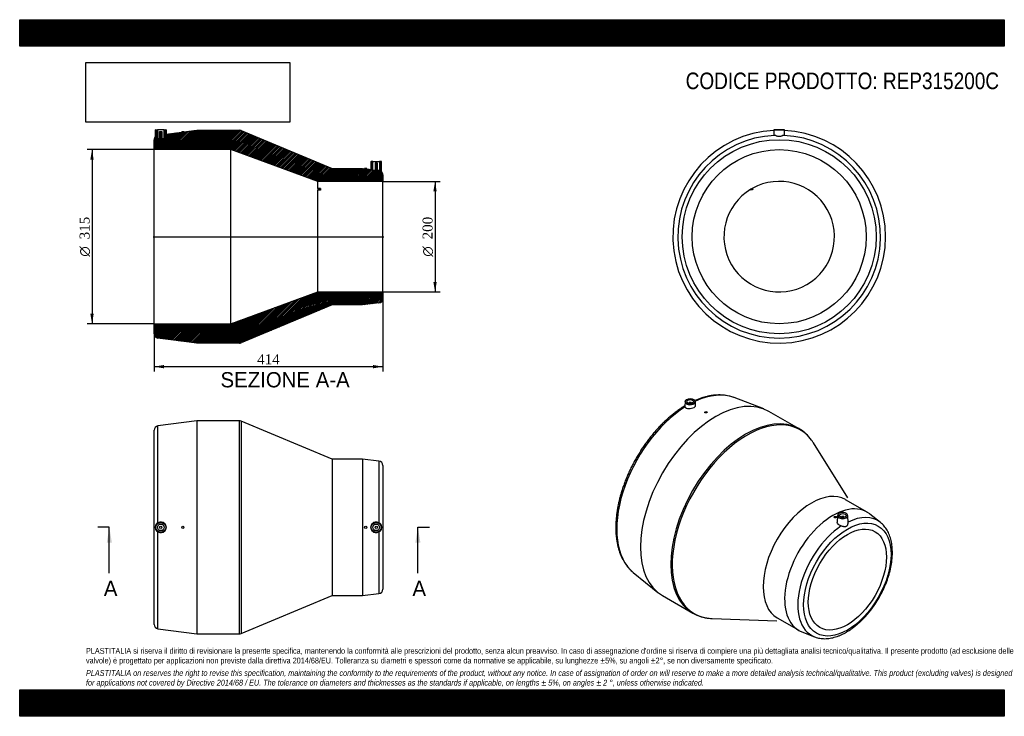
# Model space of a CAD drawing. Header units: millimetres. Extents: x 0 to 1782, y 0 to 1260.
import ezdxf
from ezdxf.enums import TextEntityAlignment as Align
from ezdxf.lldxf.tags import DXFTag

# ---------------------------------------------------------------- set-up
doc = ezdxf.new("R2010")
doc.units = ezdxf.units.MM
doc.header["$LTSCALE"] = 6
for name, color, linetype in [('Default', 7, 'Continuous'), ('DV4_Default', 7, 'Continuous'), ('REP315200C', 7, 'Continuous')]:
    doc.layers.add(name, color=color, linetype=linetype)
doc.styles.add('SEACAD_Solid_Edge_ANSI', font='seans.ttf')
doc.styles.add('SEACAD_Solid_Edge_ANSI1_Symbols', font='semeca1.ttf')
doc.styles.add('SEACAD_Times_New_Roman', font='times.ttf')
tags = doc.linetypes.add('CENTER2', pattern=[28.575, 19.05, -3.175, 3.175, -3.175]).pattern_tags.tags
tags[10:11] = [DXFTag(74, 4), DXFTag(75, 0), DXFTag(340, '0'), DXFTag(46, 0.0), DXFTag(50, 0.0), DXFTag(44, 0.0), DXFTag(45, 0.0)]
tags[8:9] = [DXFTag(74, 4), DXFTag(75, 0), DXFTag(340, '0'), DXFTag(46, 0.0), DXFTag(50, 0.0), DXFTag(44, 0.0), DXFTag(45, 0.0)]
tags[6:7] = [DXFTag(74, 4), DXFTag(75, 0), DXFTag(340, '0'), DXFTag(46, 0.0), DXFTag(50, 0.0), DXFTag(44, 0.0), DXFTag(45, 0.0)]
tags[4:5] = [DXFTag(74, 4), DXFTag(75, 0), DXFTag(340, '0'), DXFTag(46, 0.0), DXFTag(50, 0.0), DXFTag(44, 0.0), DXFTag(45, 0.0)]
doc.dimstyles.new('ANSImm', dxfattribs={"dimtxt": 18, "dimasz": 18, "dimexe": 9, "dimexo": 0, "dimgap": 4.5, "dimtad": 1, "dimdsep": 46, "dimtxsty": 'SEACAD_Times_New_Roman', "dimblk1": '_SE_FILLED', "dimblk2": '_SE_FILLED', "dimsah": 1, "dimcen": 9, "dimazin": 0, "dimtfac": 0.85, "dimtdec": 3, "dimtofl": 0, "dimtmove": 0, "dimatfit": 3, "dimfxl": 1, "dimarcsym": 0})
picture_1 = doc.add_image_def('image1.jpg', size_in_pixel=(4302, 1260))

# ---------------------------------------------------------------- blocks, each defined once
blk = doc.blocks.new('SE')
at = {"layer": 'REP315200C', "color": 7, "linetype": 'Continuous'}
for p, q in [((243.3, 166.3), (243.3, 517.3)), ((320.3, 534.3), (250.2, 525.2)), ((250.2, 350.1), (250.2, 525.2)), ((320.3, 534.3), (320.3, 149.3)), ((397.7, 534.3), (320.3, 534.3)), ((397.7, 149.3), (397.7, 534.3)), ((400.7, 533.7), (400.7, 149.9)), ((565.3, 465.3), (400.7, 533.7)), ((565.3, 465.3), (565.3, 218.3)), ((620.3, 465.3), (565.3, 465.3)), ((620.3, 465.3), (620.3, 218.3)), ((650.2, 461.6), (620.3, 465.3)), ((650.2, 461.6), (650.2, 350.2)), ((657.3, 453.7), (657.3, 229.9)), ((250.2, 158.4), (250.2, 333.5)), ((650.2, 333.4), (650.2, 221.9)), ((400.7, 149.9), (565.3, 218.3)), ((565.3, 218.3), (620.3, 218.3)), ((620.3, 218.3), (650.2, 221.9)), ((250.2, 158.4), (320.3, 149.3)), ((320.3, 149.3), (397.7, 149.3))]:
    blk.add_line(p, q, dxfattribs=at)
for centre, radius in [((255.3, 341.8), 9.51), ((255.3, 341.8), 9.01), ((255.3, 341.8), 6), ((255.3, 341.8), 2), ((295.3, 341.8), 2), ((626.3, 341.8), 2), ((645.3, 341.8), 9.51), ((645.3, 341.8), 9.01), ((645.3, 341.8), 6), ((645.3, 341.8), 2)]:
    blk.add_circle(centre, radius, dxfattribs=at)
for centre, radius, start, end in [((251.3, 517.3), 8, 97.3996, 180), ((397.7, 526.3), 8, 67.4292, 90), ((649.3, 453.7), 8, 0, 83.0657), ((255.2, 341.8), 9.64, 120.9474, 239.0526), ((255.2, 341.8), 9.67, 238.8095, 121.1905), ((645.3, 341.8), 9.77, 59.6309, 300.3691), ((645.3, 341.8), 9.75, 300.1369, 59.8631), ((649.3, 229.9), 8, 276.9343, 0), ((251.3, 166.3), 8, 180, 262.6004), ((397.7, 157.3), 8, 270, 292.5708)]:
    blk.add_arc(centre, radius, start, end, dxfattribs=at)
blk = doc.blocks.new('SE1')
at = {"layer": 'REP315200C', "color": 7, "linetype": 'Continuous'}
for p, q in [((1346.7, 556), (1293.1, 576.5)), ((1204.2, 569.1), (1204, 560.7)), ((1211.7, 566.8), (1211.7, 566.2)), ((1215.7, 566.2), (1215.7, 566.8)), ((1223.4, 562.4), (1223.2, 569.1)), ((1240, 550), (1240, 549.5)), ((1244, 549.8), (1244, 550)), ((1410.7, 520), (1355.9, 551.6)), ((1498.6, 395.1), (1436.5, 494.6)), ((1533.6, 369.4), (1494.7, 391.8)), ((1474.1, 360.5), (1474.1, 360.3)), ((1478.1, 360.1), (1478.1, 360.5)), ((1480, 362.9), (1479.7, 351.2)), ((1487.5, 360.6), (1487.5, 360)), ((1491.5, 360), (1491.5, 360.6)), ((1499.3, 349.6), (1499, 362.9)), ((1557.9, 350.6), (1538.6, 365.9)), ((1110.4, 260.2), (1155, 224)), ((1163.4, 218.2), (1218.2, 186.6)), ((1253.1, 176.9), (1370.3, 172.9)), ((1371.2, 177.9), (1410.1, 155.5)), ((1415.6, 152.8), (1438.5, 143.8))]:
    blk.add_line(p, q, dxfattribs=at)
for centre, radius, start, end in [((1375.1, 458.3), 71.2, 35.4566, 60.5322), ((1253.9, 248.8), 71.7, 240.4483, 264.827)]:
    blk.add_arc(centre, radius, start, end, dxfattribs=at)
for centre, major_axis, start_param, end_param in [((1259.7, 384.9), (-96.3, -166.7), 3.141593, 6.283185), ((1213.7, 569), (9.51, 0), 2.356195, 6.283185), ((1210.2, 413.5), (91.7, 158.8), 0.091962, 0.685546), ((1210.2, 413.5), (91.7, 158.8), 0.830503, 3.049631), ((1213.7, 566.8), (-2, 0), 2.451775, 6.283185), ((1213.7, 566.8), (-2, 0), 0, 0.689818), ((1213.7, 569), (9.51, 0), 0, 0.012343), ((1314.4, 353.3), (96.3, 166.7), 0.005432, 3.141593), ((1316.6, 352), (-95.9, -166.2), 2.891562, 6.283185), ((1314.4, 353.3), (96.3, 166.7), 0, 0.005432), ((1316.6, 352), (-95.9, -166.2), -3.439916, -3.391623), ((1432.9, 284.9), (-61.8, -107), 3.141593, 6.283185), ((1471.8, 262.4), (-61.8, -107), 3.055487, 6.283185), ((1489.5, 362.9), (9.51, 0), 3.12925, 6.283185), ((1489.5, 363.3), (-9.01, 0), 2.694416, 6.283185), ((1489.5, 363.3), (-9.01, 0), 0, 0.506161), ((1489.5, 363.3), (-9.01, 0), 0.506161, 2.694416), ((1489.5, 360.6), (2, 0), 0, 3.83141), ((1489.5, 360.6), (2, 0), 5.593368, 6.283185), ((1489.5, 362.9), (9.51, 0), 0, 0.012343), ((1493, 250.2), (-59.9, -103.8), 3.055487, 3.853259), ((1493, 250.2), (-59.9, -103.8), 3.997414, 6.369291), ((1493, 250.2), (-59.9, -103.8), -3.231461, -3.227698), ((1314.4, 353.3), (96.3, 166.7), 3.141593, 3.145197), ((1316.6, 352), (-95.9, -166.2), 0, 0.253604), ((1316.6, 352), (-95.9, -166.2), 0.253604, 0.298323), ((1471.8, 262.4), (-61.8, -107), 0, 0.086106)]:
    blk.add_ellipse(centre, major_axis=major_axis, ratio=0.57735, start_param=start_param, end_param=end_param, dxfattribs=at)
for centre, major_axis in [((1213.7, 569.4), (-9.01, 0)), ((1213.7, 569.4), (-6, 0)), ((1242, 550), (-2, 0)), ((1498, 247.3), (-56, -96.9)), ((1476.1, 360.5), (2, 0)), ((1489.5, 363.3), (6, 0)), ((1498, 247.3), (-50, -86.6))]:
    blk.add_ellipse(centre, major_axis=major_axis, ratio=0.57735, dxfattribs=at)
for points, knots in [([(1292.5, 576.7), (1291.2, 577.2), (1288.6, 578.1), (1283.8, 579.4), (1278.6, 580.4), (1273.1, 581), (1267.5, 581.3), (1261.8, 581.2), (1256, 580.7), (1250, 579.8), (1244, 578.6), (1237.9, 576.9), (1231.7, 574.9), (1226.6, 572.9), (1223.5, 571.6), (1222.4, 571.2)], [0, 0, 0, 0, 0.047548, 0.1145769, 0.181834, 0.2493804, 0.3172543, 0.3854702, 0.4540207, 0.5228804, 0.5920113, 0.6613682, 0.730904, 0.8005734, 0.8353584, 0.8353584, 0.8353584, 0.8353584]), ([(1204.1, 561.6), (1203.9, 561.5), (1201.7, 560.2), (1197.3, 557.4), (1191.2, 553.2), (1185, 548.6), (1179, 543.7), (1173, 538.5), (1167.1, 533.1), (1161.3, 527.4), (1155.6, 521.4), (1150, 515.2), (1144.6, 508.8), (1139.3, 502.1), (1134.1, 495.3), (1129.2, 488.3), (1124.4, 481.1), (1119.8, 473.8), (1115.4, 466.4), (1111.2, 458.8), (1107.3, 451.1), (1103.5, 443.4), (1100, 435.5), (1096.8, 427.7), (1093.8, 419.7), (1091, 411.8), (1088.5, 403.9), (1086.3, 396), (1084.4, 388.1), (1082.7, 380.3), (1081.3, 372.6), (1080.3, 364.9), (1079.5, 357.3), (1079, 349.9), (1078.8, 342.6), (1078.9, 335.4), (1079.3, 328.4), (1080, 321.6), (1081, 315), (1082.3, 308.5), (1083.9, 302.4), (1085.8, 296.4), (1088, 290.8), (1090.5, 285.4), (1093.3, 280.3), (1096.3, 275.5), (1099.6, 271), (1103.1, 266.9), (1106.6, 263.4), (1108.7, 261.6), (1109.8, 260.8)], [0.0096287, 0.0096287, 0.0096287, 0.0096287, 0.0112549, 0.0325375, 0.0538129, 0.0750803, 0.0963383, 0.117586, 0.1388233, 0.1600502, 0.1812674, 0.2024756, 0.2236757, 0.2448687, 0.2660558, 0.2872381, 0.3084167, 0.3295929, 0.350768, 0.371943, 0.3931191, 0.4142974, 0.435479, 0.4566652, 0.4778573, 0.4990564, 0.5202639, 0.5414807, 0.562708, 0.5839466, 0.6051975, 0.6264609, 0.6477372, 0.669026, 0.6903263, 0.7116362, 0.7329529, 0.7542714, 0.775584, 0.7968824, 0.818156, 0.8393919, 0.8605759, 0.8816924, 0.9027264, 0.9236646, 0.9444974, 0.9652208, 0.9858376, 1, 1, 1, 1]), ([(1204.3, 559.7), (1204.7, 558.9), (1205.6, 558.1), (1207.9, 557.1), (1209.5, 556.8), (1212.7, 556.6), (1214.5, 556.8), (1217.8, 557.5), (1219.3, 558.1), (1221.8, 559.5), (1222.6, 560.3), (1223.3, 561.6), (1223.4, 562), (1223.4, 562.4)], [0, 0, 0, 0, 0.125, 0.125, 0.25, 0.25, 0.375, 0.375, 0.5, 0.5, 0.625, 0.625, 0.6873155, 0.6873155, 0.6873155, 0.6873155]), ([(1244, 549.8), (1244, 549.5), (1243.8, 549.2), (1243.1, 548.8), (1242.5, 548.7), (1241.5, 548.6), (1241, 548.6), (1240.2, 548.9), (1240, 549.2), (1240, 549.5), (1240, 549.5), (1240, 549.5)], [0, 0, 0, 0, 0.125, 0.125, 0.25, 0.25, 0.375, 0.375, 0.5, 0.5, 0.5017726, 0.5017726, 0.5017726, 0.5017726]), ([(1478.1, 360.1), (1478.1, 359.7), (1477.8, 359.4), (1477.1, 359), (1476.6, 358.9), (1475.5, 358.9), (1475, 359.1), (1474.3, 359.7), (1474.1, 360), (1474.1, 360.3)], [0, 0, 0, 0, 0.125, 0.125, 0.25, 0.25, 0.375, 0.375, 0.4998995, 0.4998995, 0.4998995, 0.4998995]), ([(1487, 344.4), (1485.4, 344.7), (1483.8, 345.4), (1481.4, 347.1), (1480.5, 348.2), (1479.8, 349.9), (1479.7, 350.6), (1479.7, 351.2)], [0, 0, 0, 0, 0.125, 0.125, 0.25, 0.25, 0.3169172, 0.3169172, 0.3169172, 0.3169172]), ([(1487, 344.4), (1487.9, 344.2), (1488.7, 344), (1490, 343.8), (1490.4, 343.7), (1491.3, 343.5), (1491.7, 343.5), (1492.5, 343.4), (1492.9, 343.4), (1493.6, 343.4), (1494, 343.4), (1494.7, 343.5), (1495.1, 343.5), (1495.8, 343.7), (1496.1, 343.9), (1496.6, 344.1), (1496.7, 344.2), (1497, 344.5), (1497.2, 344.6), (1497.6, 344.9), (1497.8, 345.2), (1498.2, 345.8), (1498.4, 346.1), (1498.7, 346.7), (1498.8, 347.1), (1499.1, 347.7), (1499.1, 348.1), (1499.3, 348.8), (1499.3, 349.1), (1499.3, 349.5), (1499.3, 349.5), (1499.3, 349.6)], [0, 0, 0, 0, 0.125, 0.125, 0.1875, 0.1875, 0.25, 0.25, 0.3125, 0.3125, 0.375, 0.375, 0.4375, 0.4375, 0.5, 0.5, 0.53125, 0.53125, 0.5625, 0.5625, 0.625, 0.625, 0.6875, 0.6875, 0.75, 0.75, 0.8125, 0.8125, 0.875, 0.875, 0.8850545, 0.8850545, 0.8850545, 0.8850545]), ([(1496.3, 152.3), (1497.3, 152.9), (1499.7, 154.3), (1504.1, 157.1), (1509.1, 160.7), (1514.1, 164.6), (1518.9, 168.8), (1523.7, 173.3), (1528.4, 178), (1532.9, 183), (1537.3, 188.2), (1541.6, 193.6), (1545.6, 199.2), (1549.6, 205), (1553.3, 210.9), (1556.8, 217), (1560.1, 223.1), (1563.1, 229.4), (1566, 235.7), (1568.6, 242.1), (1570.9, 248.5), (1573, 254.9), (1574.8, 261.3), (1576.3, 267.7), (1577.5, 274), (1578.4, 280.3), (1579.1, 286.4), (1579.4, 292.5), (1579.5, 298.4), (1579.2, 304.2), (1578.6, 309.8), (1577.8, 315.2), (1576.6, 320.4), (1575.1, 325.3), (1573.3, 330), (1571.1, 334.4), (1568.8, 338.5), (1566.1, 342.3), (1563.2, 345.8), (1560.4, 348.5), (1558.8, 349.8), (1558.1, 350.4)], [0, 0, 0, 0, 0.014029, 0.040471, 0.066895, 0.093301, 0.119684, 0.146044, 0.172381, 0.198697, 0.224993, 0.251273, 0.277539, 0.303796, 0.330047, 0.356296, 0.382545, 0.408799, 0.435059, 0.461331, 0.487618, 0.513922, 0.540249, 0.566601, 0.59298, 0.61939, 0.64583, 0.6723, 0.698797, 0.725314, 0.751839, 0.77835, 0.804821, 0.831218, 0.857503, 0.883634, 0.909571, 0.935284, 0.960759, 0.986003, 1, 1, 1, 1]), ([(1438.6, 143.8), (1439.7, 143.4), (1441.9, 142.5), (1445.9, 141.5), (1450.3, 140.8), (1454.8, 140.4), (1459.5, 140.4), (1464.3, 140.8), (1469.2, 141.6), (1474.2, 142.8), (1479.2, 144.3), (1484.3, 146.2), (1489.3, 148.5), (1493.5, 150.7), (1495.6, 151.9), (1496.3, 152.3)], [0, 0, 0, 0, 0.061087, 0.140831, 0.221014, 0.30179, 0.383253, 0.46543, 0.548285, 0.631738, 0.715677, 0.799982, 0.884536, 0.96924, 1, 1, 1, 1])]:
    blk.add_open_spline(points, degree=3, knots=knots, dxfattribs=at)
blk.add_open_spline([(1204.3, 559.7), (1204.1, 560.1), (1204, 560.5), (1204, 560.8)], degree=3, dxfattribs=at)
blk = doc.blocks.new('SE2')
at = {"layer": 'REP315200C', "color": 7, "linetype": 'Continuous'}
for p, q in [((1365.1, 1060.5), (1364.9, 1051.3)), ((1365.1, 1060.5), (1384.1, 1060.5)), ((1383.6, 1061), (1365.6, 1061)), ((1384.3, 1051.3), (1384.1, 1060.5)), ((1324.3, 951.6), (1323.3, 953.4)), ((1326.9, 953.1), (1324.3, 951.6)), ((1325.9, 954.9), (1326.9, 953.1))]:
    blk.add_line(p, q, dxfattribs=at)
for radius in [175.5, 157.5]:
    blk.add_circle((1374.6, 867.5), radius, dxfattribs=at)
for centre, radius, start, end in [((1374.6, 867.5), 192.5, 92.8352, 0), ((1365.6, 1060.5), 0.5, 90, 179), ((1383.6, 1060.5), 0.5, 1, 90), ((1374.6, 867.5), 192.5, 0, 87.1648), ((1374.6, 867.5), 183.4, 92.5843, 87.4157), ((1374.6, 867.5), 100, 120.8595, 119.1405), ((1374.6, 867.5), 100, 119.1405, 120.8595)]:
    blk.add_arc(centre, radius, start, end, dxfattribs=at)
for points, knots in [([(1364.9, 1051.3), (1364.9, 1051.3), (1364.9, 1051.3), (1364.9, 1051.1), (1365.4, 1050.9), (1366.3, 1050.7)], [0.8707296, 0.8707296, 0.8707296, 0.8707296, 0.875, 0.875, 1, 1, 1, 1]), ([(1382.9, 1050.7), (1382, 1050.6), (1380.8, 1050.1), (1378.7, 1049.3), (1377.9, 1049.1), (1376.3, 1048.7), (1375.4, 1048.6), (1373.7, 1048.6), (1372.9, 1048.7), (1371.3, 1049.1), (1370.5, 1049.3), (1368.4, 1050.1), (1367.2, 1050.6), (1366.3, 1050.7)], [0, 0, 0, 0, 0.25, 0.25, 0.375, 0.375, 0.5, 0.5, 0.625, 0.625, 0.75, 0.75, 1, 1, 1, 1]), ([(1382.9, 1050.7), (1383.7, 1050.9), (1384.2, 1051.1), (1384.3, 1051.3), (1384.3, 1051.3), (1384.3, 1051.3)], [0, 0, 0, 0, 0.125, 0.125, 0.1290074, 0.1290074, 0.1290074, 0.1290074])]:
    blk.add_open_spline(points, degree=3, knots=knots, dxfattribs=at)
blk = doc.blocks.new('SE4')
at = {"color": 7, "linetype": 'Continuous', "style": 'SEACAD_Solid_Edge_ANSI'}
blk.add_text('A', height=27.6, dxfattribs=at).set_placement((710.8, 245.2), align=Align.TOP_LEFT)
blk = doc.blocks.new('SE5')
at = {"color": 7, "linetype": 'Continuous', "style": 'SEACAD_Solid_Edge_ANSI'}
blk.add_text('A', height=27.6, dxfattribs=at).set_placement((152.3, 245.2), align=Align.TOP_LEFT)
blk = doc.blocks.new('SEANNOT_GROUP')
at = {"linetype": 'Continuous'}
blk.add_hatch(color=7, dxfattribs=at).paths.add_polyline_path([(725.3, 314.2), (720.7, 341.8), (716.1, 314.2)])
at = {"color": 7, "linetype": 'Continuous'}
blk.add_lwpolyline([(720.7, 259), (720.7, 341.8)], dxfattribs=at)
blk = doc.blocks.new('SEANNOT_GROUP1')
at = {"linetype": 'Continuous'}
blk.add_hatch(color=7, dxfattribs=at).paths.add_polyline_path([(166.8, 314.2), (162.2, 341.8), (157.6, 314.2)])
at = {"color": 7, "linetype": 'Continuous'}
blk.add_lwpolyline([(162.2, 259), (162.2, 341.8)], dxfattribs=at)
blk = doc.blocks.new('SE3')
at = {"layer": 'Default', "color": 7, "linetype": 'CENTER2'}
for p, q in [((162.2, 341.8), (141.5, 341.8)), ((720.7, 341.8), (741.4, 341.8))]:
    blk.add_line(p, q, dxfattribs=at)
at = {"layer": 'Default', "color": 7, "linetype": 'CENTER2', "const_width": 0.0001}
blk.add_lwpolyline([(720.7, 341.8), (162.2, 341.8)], dxfattribs=at)
at = {"layer": 'Default'}
for name in ['SEANNOT_GROUP1', 'SEANNOT_GROUP', 'SE5', 'SE4']:
    blk.add_blockref(name, (0, 0), dxfattribs=at)
blk = doc.blocks.new('SE6')
at = {"layer": 'REP315200C', "linetype": 'Continuous'}
h = blk.add_hatch(dxfattribs=at)
h.set_pattern_fill('LINE', scale=0.629921, angle=45, style=0)
edge = h.paths.add_edge_path()
edge.add_line((628.3, 990.6), (624.3, 990.6))
edge.add_line((624.3, 990.6), (624.3, 990.5))
edge.add_line((624.3, 990.5), (620.3, 991))
edge.add_line((620.3, 991), (565.3, 991))
edge.add_line((565.3, 991), (400.7, 1059.4))
edge.add_arc((397.7, 1052), 8, 67.4292, 90)
edge.add_line((397.7, 1060), (320.3, 1060))
edge.add_line((320.3, 1060), (297.3, 1057))
edge.add_line((297.3, 1057), (297.3, 1057.2))
edge.add_line((297.3, 1057.2), (293.3, 1057.2))
edge.add_line((293.3, 1057.2), (293.3, 1056.5))
edge.add_line((293.3, 1056.5), (264.9, 1052.8))
edge.add_line((264.9, 1052.8), (264.8, 1060.5))
edge.add_arc((264.3, 1060.5), 0.5, 1, 90)
edge.add_line((264.3, 1061), (261.3, 1061))
edge.add_line((261.3, 1061), (261.3, 1045))
edge.add_line((261.3, 1045), (257.3, 1045))
edge.add_line((257.3, 1045), (257.3, 1057.8))
edge.add_line((257.3, 1057.8), (253.3, 1057.8))
edge.add_line((253.3, 1057.8), (253.3, 1045))
edge.add_line((253.3, 1045), (249.3, 1045))
edge.add_line((249.3, 1045), (249.3, 1061))
edge.add_line((249.3, 1061), (246.3, 1061))
edge.add_arc((246.3, 1060.5), 0.5, 90, 179)
edge.add_line((245.8, 1060.5), (245.6, 1048.6))
edge.add_arc((251.3, 1043), 8, 135.6125, 180)
edge.add_line((243.3, 1043), (243.3, 1025))
edge.add_line((243.3, 1025), (382.3, 1025))
edge.add_line((382.3, 1025), (539.3, 967.5))
edge.add_line((539.3, 967.5), (657.3, 967.5))
edge.add_line((657.3, 967.5), (657.3, 979.4))
edge.add_arc((649.3, 979.4), 8, 0, 43.2737)
edge.add_line((655.1, 984.9), (654.8, 1003))
edge.add_arc((654.3, 1003), 0.5, 1, 90)
edge.add_line((654.3, 1003.5), (651.3, 1003.5))
edge.add_line((651.3, 1003.5), (651.3, 987.5))
edge.add_line((651.3, 987.5), (647.3, 987.5))
edge.add_line((647.3, 987.5), (647.3, 1000.3))
edge.add_line((647.3, 1000.3), (643.3, 1000.3))
edge.add_line((643.3, 1000.3), (643.3, 987.5))
edge.add_line((643.3, 987.5), (639.3, 987.5))
edge.add_line((639.3, 987.5), (639.3, 1003.5))
edge.add_line((639.3, 1003.5), (636.3, 1003.5))
edge.add_arc((636.3, 1003), 0.5, 90, 179)
edge.add_line((635.8, 1003), (635.5, 989.2))
edge.add_line((635.5, 989.2), (628.3, 990))
edge.add_line((628.3, 990), (628.3, 990.6))
h = blk.add_hatch(dxfattribs=at)
h.set_pattern_fill('LINE', scale=0.629921, angle=45, style=0)
edge = h.paths.add_edge_path()
edge.add_line((539.3, 767.5), (382.3, 710))
edge.add_line((382.3, 710), (243.3, 710))
edge.add_line((243.3, 710), (243.3, 692))
edge.add_arc((251.3, 692), 8, 180, 262.6004)
edge.add_line((250.2, 684.1), (320.3, 675))
edge.add_line((320.3, 675), (397.7, 675))
edge.add_arc((397.7, 683), 8, 270, 292.5708)
edge.add_line((400.7, 675.6), (565.3, 744))
edge.add_line((565.3, 744), (620.3, 744))
edge.add_line((620.3, 744), (650.2, 747.7))
edge.add_arc((649.3, 755.6), 8, 276.9343, 360)
edge.add_line((657.3, 755.6), (657.3, 767.5))
edge.add_line((657.3, 767.5), (539.3, 767.5))
at = {"layer": 'DV4_Default', "color": 7, "linetype": 'CENTER2'}
blk.add_line((241.5, 867.5), (659, 867.5), dxfattribs=at)
at = {"layer": 'REP315200C', "color": 7, "linetype": 'Continuous'}
for p, q in [((245.6, 1048.6), (245.8, 1060.5)), ((246.3, 1061), (249.3, 1061)), ((261.3, 1061), (249.3, 1061)), ((249.3, 1061), (249.3, 1045)), ((253.3, 1057.8), (257.3, 1057.8)), ((253.3, 1045), (253.3, 1057.8)), ((257.3, 1057.8), (257.3, 1045)), ((261.3, 1061), (264.3, 1061)), ((261.3, 1045), (261.3, 1061)), ((264.8, 1060.5), (264.9, 1052.8)), ((264.9, 1052.8), (293.3, 1056.5)), ((297.3, 1057.2), (293.3, 1057.2)), ((293.3, 1057.2), (293.3, 1056.5)), ((297.3, 1057), (320.3, 1060)), ((297.3, 1057), (297.3, 1057.2)), ((320.3, 1060), (397.7, 1060)), ((400.7, 1059.4), (565.3, 991)), ((243.3, 1025), (243.3, 1043)), ((249.3, 1045), (253.3, 1045)), ((257.3, 1045), (261.3, 1045)), ((243.3, 710), (243.3, 1025)), ((382.3, 1025), (243.3, 1025)), ((382.3, 710), (382.3, 1025)), ((539.3, 967.5), (382.3, 1025)), ((635.8, 1003), (635.5, 989.2)), ((639.3, 1003.5), (636.3, 1003.5)), ((639.3, 1003.5), (651.3, 1003.5)), ((639.3, 987.5), (639.3, 1003.5)), ((643.3, 1000.3), (643.3, 987.5)), ((647.3, 1000.3), (643.3, 1000.3)), ((647.3, 987.5), (647.3, 1000.3)), ((651.3, 1003.5), (651.3, 987.5)), ((654.3, 1003.5), (651.3, 1003.5)), ((655.1, 984.9), (654.8, 1003)), ((565.3, 991), (620.3, 991)), ((620.3, 991), (624.3, 990.5)), ((628.3, 990.6), (624.3, 990.6)), ((624.3, 990.6), (624.3, 990.5)), ((628.3, 990), (628.3, 990.6)), ((628.3, 990), (635.5, 989.2)), ((643.3, 987.5), (639.3, 987.5)), ((651.3, 987.5), (647.3, 987.5)), ((539.3, 954.9), (539.3, 967.5)), ((657.3, 967.5), (539.3, 967.5)), ((657.3, 979.4), (657.3, 967.5)), ((657.3, 767.5), (657.3, 967.5)), ((544.3, 954.9), (539.3, 954.9)), ((539.3, 954.9), (539.3, 953.1)), ((544.3, 953.1), (539.3, 953.1)), ((539.3, 953.1), (539.3, 951.6)), ((539.3, 767.5), (539.3, 951.6)), ((544.3, 951.6), (539.3, 951.6)), ((544.3, 954.9), (544.3, 953.1)), ((544.3, 953.1), (544.3, 951.6)), ((382.3, 710), (539.3, 767.5)), ((539.3, 767.5), (657.3, 767.5)), ((657.3, 767.5), (657.3, 755.6)), ((565.3, 744), (400.7, 675.6)), ((620.3, 744), (565.3, 744)), ((650.2, 747.7), (620.3, 744)), ((243.3, 710), (382.3, 710)), ((243.3, 692), (243.3, 710)), ((320.3, 675), (250.2, 684.1)), ((397.7, 675), (320.3, 675))]:
    blk.add_line(p, q, dxfattribs=at)
for centre, radius, start, end in [((246.3, 1060.5), 0.5, 90, 179), ((264.3, 1060.5), 0.5, 1, 90), ((397.7, 1052), 8, 67.4292, 90), ((251.3, 1043), 8, 135.6125, 180), ((636.3, 1003), 0.5, 90, 179), ((654.3, 1003), 0.5, 1, 90), ((649.3, 979.4), 8, 0, 43.2737), ((649.3, 755.6), 8, 276.9343, 0), ((251.3, 692), 8, 180, 262.6004), ((397.7, 683), 8, 270, 292.5708)]:
    blk.add_arc(centre, radius, start, end, dxfattribs=at)
blk = doc.blocks.new('GDimGGroup')
at = {"layer": 'Default', "linetype": 'Continuous'}
for points in [[(754.7, 949.5), (751.7, 967.5), (748.7, 949.5)], [(754.7, 785.5), (748.7, 785.5), (751.7, 767.5)]]:
    blk.add_hatch(color=7, dxfattribs=at).paths.add_polyline_path(points)
at = {"layer": 'Default', "color": 7, "linetype": 'Continuous'}
for p, q in [((657.3, 967.5), (760.7, 967.5)), ((751.7, 967.5), (751.7, 767.5)), ((657.3, 767.5), (760.7, 767.5))]:
    blk.add_line(p, q, dxfattribs=at)
for s, style, p in [('200', 'SEACAD_Times_New_Roman', (729.2, 862.7)), ('O', 'SEACAD_Solid_Edge_ANSI1_Symbols', (729.2, 831.4))]:
    blk.add_text(s, height=18, rotation=90, dxfattribs=dict(at, style=style)).set_placement(p, align=Align.TOP_LEFT)
blk = doc.blocks.new('GDimGGroup1')
at = {"layer": 'Default', "linetype": 'Continuous'}
for points in [[(127.9, 1007), (133.9, 1007), (130.9, 1025)], [(127.9, 728), (130.9, 710), (133.9, 728)]]:
    blk.add_hatch(color=7, dxfattribs=at).paths.add_polyline_path(points)
at = {"layer": 'Default', "color": 7, "linetype": 'Continuous'}
for p, q in [((243.3, 1025), (121.9, 1025)), ((130.9, 1025), (130.9, 710)), ((243.3, 710), (121.9, 710))]:
    blk.add_line(p, q, dxfattribs=at)
for s, style, p in [('315', 'SEACAD_Times_New_Roman', (108.4, 862.7)), ('O', 'SEACAD_Solid_Edge_ANSI1_Symbols', (108.4, 831.4))]:
    blk.add_text(s, height=18, rotation=90, dxfattribs=dict(at, style=style)).set_placement(p, align=Align.TOP_LEFT)
blk = doc.blocks.new('DMBLK32')
at = {"layer": 'Default', "linetype": 'Continuous'}
for points in [[(261.3, 629.4), (261.3, 635.4), (243.3, 632.4)], [(639.3, 629.4), (657.3, 632.4), (639.3, 635.4)]]:
    blk.add_hatch(color=7, dxfattribs=at).paths.add_polyline_path(points)
at = {"layer": 'Default', "color": 7, "linetype": 'Continuous'}
for p, q in [((657.3, 761.6), (657.3, 623.4)), ((243.3, 701), (243.3, 623.4)), ((657.3, 632.4), (243.3, 632.4))]:
    blk.add_line(p, q, dxfattribs=at)
at = {"layer": 'Default', "color": 7, "linetype": 'Continuous', "style": 'SEACAD_Times_New_Roman'}
blk.add_text('414', height=18, dxfattribs=at).set_placement((429.8, 654.9), align=Align.TOP_LEFT)
blk = doc.blocks.new('_SE_FILLED')
at = {"color": 0}
blk.add_line((0, 0), (-1, 0), dxfattribs=at)
blk.add_solid([(0, 0), (-1, -0.1665), (-1, 0.1665), (0, 0)], dxfattribs=at)

msp = doc.modelspace()

# ---------------------------------------------------------------- hatches: boundary and pattern name
at = {"layer": 'Default', "linetype": 'Continuous'}
h = msp.add_hatch(dxfattribs=at)
h.set_pattern_fill('LINE', scale=0.629921, angle=45, style=0)
h.paths.add_polyline_path([(1782, 1212), (1782, 1260), (0, 1260), (0, 1212)])
for points in [[(1782, 1212), (1782, 1260), (0, 1260), (0, 1212)], [(1782, 0), (1782, 48), (0, 48), (0, 0)]]:
    msp.add_hatch(color=7, dxfattribs=at).paths.add_polyline_path(points)
h = msp.add_hatch(dxfattribs=at)
h.set_pattern_fill('LINE', scale=0.629921, angle=45, style=0)
h.paths.add_polyline_path([(1782, 0), (1782, 48), (0, 48), (0, 0)])

# ---------------------------------------------------------------- linework, layer by layer
at = {"layer": 'Default', "color": 7, "linetype": 'Continuous'}
for p, q in [((0, 1260), (1782, 1260)), ((0, 1212), (0, 1260)), ((1782, 1260), (1782, 1212)), ((1782, 1212), (0, 1212)), ((0, 48), (1782, 48)), ((0, 0), (0, 48)), ((1782, 48), (1782, 0)), ((1782, 0), (0, 0))]:
    msp.add_line(p, q, dxfattribs=at)

# ---------------------------------------------------------------- block references
at = {"layer": 'Default'}
for name in ['SE6', 'SE2', 'GDimGGroup1', 'GDimGGroup', 'SE1', 'SE', 'SE3']:
    msp.add_blockref(name, (0, 0), dxfattribs=at)

# ---------------------------------------------------------------- texts
at = {"layer": 'Default', "color": 7, "linetype": 'Continuous', "style": 'SEACAD_Solid_Edge_ANSI'}
msp.add_text('SEZIONE A-A', height=27.6, dxfattribs=at).set_placement((363.446, 622.563), align=Align.TOP_LEFT)
at = {"layer": 'Default', "attachment_point": 1}
for s, insert, char_height, width in [('{\\fArial Narrow|b0||i0||c0|p34;\\C7;\\H30.;\\W1.;CODICE PRODOTTO: REP315200C}', (1205.333, 1164.382), 30, 568.8137), ("{\\fArial Narrow|b0||i0||c0|p34;\\C7;\\H10.5;\\W1.;PLASTITALIA si riserva il diritto di revisionare la presente specifica, mantenendo la conformità alle prescrizioni del prodotto, senza alcun preavviso. In caso di assegnazione d'ordine si riserva di compiere una più dettagliata analisi tecnico/qualitativa. Il presente prodotto (ad esclusione delle \\P}{\\fArial Narrow|b0||i0||c0|p34;\\C7;\\H10.5;\\W1.;valvole) è progettato per applicazioni non previste dalla direttiva 2014/68/EU. Tolleranza su diametri e spessori come da normative se applicabile, su lunghezze ±5%, su angoli ±2°, se non diversamente specificato.\\P}{\\fArial Narrow|b0||i0||c0|p34;\\C7;\\H3.;\\W1.;   \\P}{\\fArial Narrow|b0||i1||c0|p34;\\C7;\\H10.5;\\W1.;PLASTITALIA on reserves the right to revise this specification, maintaining the conformity to the requirements of the product, without any notice. In case of assignation of order on will reserve to make a more detailed analysis technical/qualitative. This product (excluding valves) is designed \\P}{\\fArial Narrow|b0||i1||c0|p34;\\C7;\\H10.5;\\W1.;for applications not covered by Directive 2014/68 / EU. The tolerance on diameters and thicknesses as the standards if applicable, on lengths ± 5%, on angles ± 2 °, unless otherwise indicated.\\P}", (120, 123.614), 10.5, 1542)]:
    msp.add_mtext(s, dxfattribs=dict(at, insert=insert, char_height=char_height, width=width))

# ---------------------------------------------------------------- dimensions: what is measured, and where the dimension line sits
at = {"layer": 'Default', "color": 7, "linetype": 'Continuous'}
dim = msp.add_linear_dim(base=(243.272, 632.37), p1=(657.272, 761.563), p2=(243.272, 701.034), text='\\A1;<>', dimstyle='ANSImm', dxfattribs=at)
dim.commit()
dim.dimension.update_dxf_attribs({"geometry": 'DMBLK32', "text_midpoint": (450.272, 632.37), "dimtype": 160})

# ---------------------------------------------------------------- pictures from other files: only their frames are drawn
image = msp.add_image(picture_1, insert=(120, 1074.619), size_in_units=(368.743, 108))
image.dxf.flags = 7

doc.saveas('drawing.dxf')
